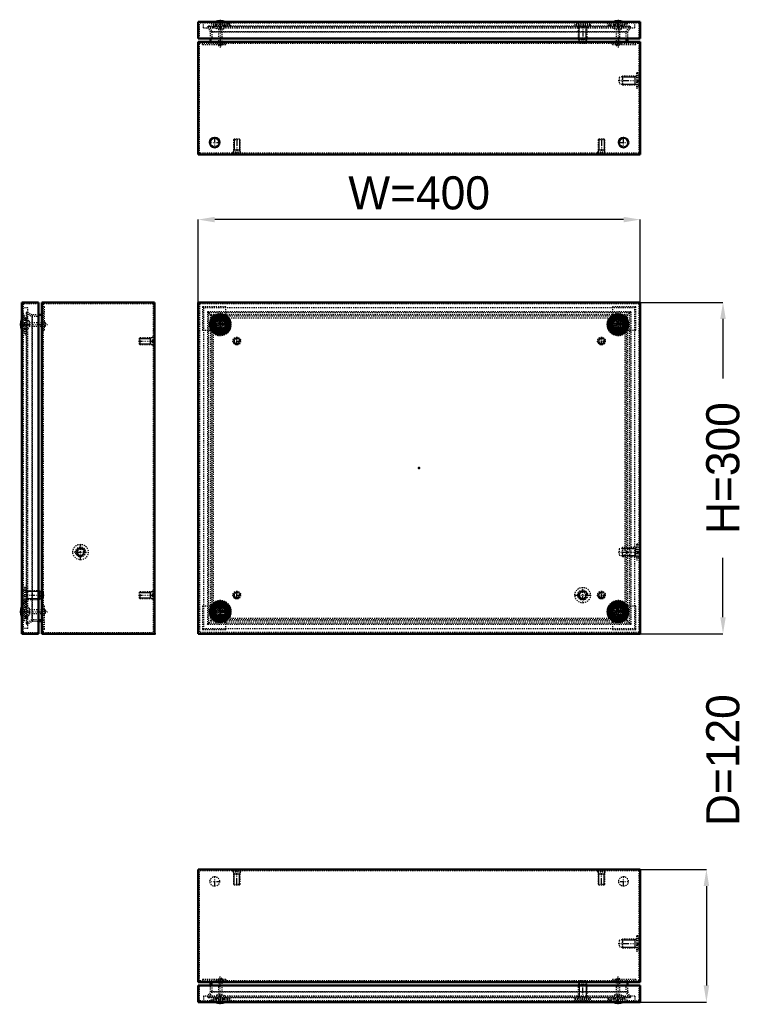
# Model space of a CAD drawing. Header units: millimetres. Extents: x -1 to 1231, y -1 to 890.
# Tile 1 of 2: x -1 to 655, y -1 to 890. Entities that reach past the tile are written whole.
import ezdxf

# ---------------------------------------------------------------- set-up
doc = ezdxf.new("R2010")
doc.units = ezdxf.units.MM
doc.linetypes.add('Center', pattern=[1.5, 0.45, -0.5, 0.05, -0.5])
doc.linetypes.add('Dashed', pattern=[2, 1, -1])
for name, color, linetype, lineweight in [('2d ConnectionPoints', 7, 'Continuous', 50), ('AM_0', 7, 'Continuous', 50), ('AM_5', 3, 'Continuous', 25), ('AM_7', 7, 'Center', 25), ('AM_9', 6, 'Dashed', 25)]:
    doc.layers.add(name, color=color, linetype=linetype, lineweight=lineweight)
doc.dimstyles.new('ISO-25', dxfattribs={"dimtxt": 2.5, "dimasz": 2.5, "dimexe": 1.25, "dimexo": 0.625, "dimtad": 1, "dimtxsty": 'Standard', "dimcen": 2.5, "dimadec": 0, "dimazin": 0, "dimtfac": 1, "dimtmove": 0, "dimatfit": 3, "dimfxl": 1, "dimarcsym": 0})

# ---------------------------------------------------------------- blocks, each defined once
blk = doc.blocks.new('1_STBXXXXXX_0__03_1_0_in_STB304012_0__1300')
at = {"layer": 'AM_7'}
blk.add_line((180.35, -1.15), (180.35, 24.06), dxfattribs=at)
blk = doc.blocks.new('2_STBXXXXXX_0__03_2_0_in_STB304012_0__1300')
at = {"layer": 'AM_7'}
blk.add_line((540.35, -1.15), (540.35, 24.06), dxfattribs=at)
blk = doc.blocks.new('3_STBXXXXXX_0__03_3_0_in_STB304012_0__1300')
at = {"layer": 'AM_0'}
blk.add_arc((180.35, 11.91), 11.91, 247.58686, 292.41314, dxfattribs=at)
at = {"layer": 'AM_9'}
for p, q in [((180.35, 22.91), (178.6, 21.9)), ((178.6, 21.9), (178.6, 18.61)), ((178.6, 21.9), (182.1, 21.9)), ((178.6, 18.61), (182.1, 18.61)), ((178.75, 18.61), (178.75, 7.4)), ((182.1, 21.9), (180.35, 22.91)), ((181.95, 7.4), (181.95, 18.61)), ((182.1, 18.61), (182.1, 21.9)), ((173.7, 2.9), (172.95, 0.9)), ((174.35, 1.4), (174.16, 0.9)), ((174.35, 1.4), (186.35, 1.4)), ((175.35, 1.4), (175.35, 1.1)), ((175.35, 1.1), (185.35, 1.1)), ((177.31, 7.4), (175.64, 4.4)), ((175.64, 4.4), (185.06, 4.4)), ((176.6, 4.4), (176.6, 2.9)), ((177.31, 7.4), (183.39, 7.4)), ((185.06, 4.4), (183.39, 7.4)), ((184.1, 2.9), (184.1, 4.4)), ((185.35, 1.1), (185.35, 1.4)), ((186.54, 0.9), (186.35, 1.4)), ((187.75, 0.9), (187, 2.9))]:
    blk.add_line(p, q, dxfattribs=at)
for start, end in [(245.18597, 247.58686), (292.41314, 294.81403)]:
    blk.add_arc((180.35, 11.91), 11.91, start, end, dxfattribs=at)
blk = doc.blocks.new('4_STBXXXXXX_0__03_4_0_in_STB304012_0__1300')
at = {"layer": 'AM_0'}
blk.add_arc((540.35, 11.91), 11.91, 247.58686, 292.41314, dxfattribs=at)
at = {"layer": 'AM_9'}
for p, q in [((540.35, 22.91), (538.6, 21.9)), ((538.6, 21.9), (538.6, 18.61)), ((538.6, 21.9), (542.1, 21.9)), ((538.6, 18.61), (542.1, 18.61)), ((538.75, 18.61), (538.75, 7.4)), ((542.1, 21.9), (540.35, 22.91)), ((541.95, 7.4), (541.95, 18.61)), ((542.1, 18.61), (542.1, 21.9)), ((533.7, 2.9), (532.95, 0.9)), ((534.35, 1.4), (534.16, 0.9)), ((534.35, 1.4), (546.35, 1.4)), ((535.35, 1.4), (535.35, 1.1)), ((535.35, 1.1), (545.35, 1.1)), ((537.31, 7.4), (535.64, 4.4)), ((535.64, 4.4), (545.06, 4.4)), ((536.6, 4.4), (536.6, 2.9)), ((537.31, 7.4), (543.39, 7.4)), ((545.06, 4.4), (543.39, 7.4)), ((544.1, 2.9), (544.1, 4.4)), ((545.35, 1.1), (545.35, 1.4)), ((546.54, 0.9), (546.35, 1.4)), ((547.75, 0.9), (547, 2.9))]:
    blk.add_line(p, q, dxfattribs=at)
for start, end in [(245.18597, 247.58686), (292.41314, 294.81403)]:
    blk.add_arc((540.35, 11.91), 11.91, start, end, dxfattribs=at)
blk = doc.blocks.new('5_STB3040XX_0__02_0_in_STB304012_0__1300')
at = {"layer": 'AM_0'}
for p, q in [((160.35, 15.9), (160.35, 0.9)), ((560.35, 15.9), (160.35, 15.9)), ((560.35, 0.9), (560.35, 15.9)), ((160.35, 0.9), (560.35, 0.9))]:
    blk.add_line(p, q, dxfattribs=at)
at = {"layer": 'AM_5'}
for p, q in [((505.12, 17.2), (505.12, 5.37)), ((511.58, 17.2), (511.58, 5.37)), ((512.35, 5.37), (504.35, 5.37)), ((504.35, 4.2), (504.68, 4.7)), ((504.68, 4.7), (505.12, 5.37)), ((512.02, 4.7), (511.58, 5.37)), ((512.35, 4.2), (512.02, 4.7))]:
    blk.add_line(p, q, dxfattribs=at)
at = {"layer": 'AM_7'}
blk.add_line((508.35, 1.21), (508.35, 20.9), dxfattribs=at)
at = {"layer": 'AM_9'}
for p, q in [((505.6, 20), (504.85, 17.2)), ((505.6, 20), (511.1, 20)), ((511.85, 17.2), (511.1, 20)), ((161.55, 2.1), (161.55, 15.9)), ((504.85, 17.2), (504.35, 16.7)), ((504.35, 16.7), (504.35, 4.2)), ((504.35, 16.7), (512.35, 16.7)), ((504.85, 17.2), (511.85, 17.2)), ((512.35, 16.7), (511.85, 17.2)), ((512.35, 4.2), (512.35, 16.7)), ((559.15, 15.9), (559.15, 2.1)), ((559.15, 2.1), (161.55, 2.1)), ((165.15, 6.1), (165.15, 2.1)), ((555.55, 6.1), (165.15, 6.1)), ((172.15, 2.9), (171.05, 0.9)), ((172.15, 2.9), (188.55, 2.9)), ((174.15, 2.1), (174.15, 6.1)), ((174.15, 4.1), (189.26, 4.1)), ((176.1, 4.1), (176.1, 2.9)), ((184.6, 2.9), (184.6, 4.1)), ((186.75, 4.1), (188.21, 2.1)), ((189.65, 0.9), (188.55, 2.9)), ((190.36, 2.1), (189.26, 4.1)), ((501.35, 4.2), (515.35, 4.2)), ((501.35, 4.2), (501.35, 3)), ((501.35, 3), (515.35, 3)), ((503.85, 3), (504.27, 2.1)), ((512.43, 2.1), (512.85, 3)), ((515.35, 3), (515.35, 4.2)), ((531.44, 4.1), (530.34, 2.1)), ((532.15, 2.9), (531.05, 0.9)), ((531.44, 4.1), (546.55, 4.1)), ((532.15, 2.9), (548.55, 2.9)), ((532.49, 2.1), (533.95, 4.1)), ((536.1, 4.1), (536.1, 2.9)), ((544.6, 2.9), (544.6, 4.1)), ((546.55, 6.1), (546.55, 2.1)), ((549.65, 0.9), (548.55, 2.9)), ((555.55, 6.1), (555.55, 2.1))]:
    blk.add_line(p, q, dxfattribs=at)
blk = doc.blocks.new('6_STB304012_0__01_0_in_STB304012_0__1300')
at = {"layer": 'AM_0'}
for p, q in [((160.35, 120.9), (160.35, 18.9)), ((560.35, 120.9), (160.35, 120.9)), ((560.35, 18.9), (560.35, 120.9)), ((160.35, 18.9), (560.35, 18.9)), ((171.65, 15.9), (171.65, 18.9)), ((549.05, 18.9), (549.05, 15.9))]:
    blk.add_line(p, q, dxfattribs=at)
at = {"layer": 'AM_5'}
for p, q in [((192.35, 118.05), (192.96, 116.8)), ((198.35, 116.8), (192.35, 116.8)), ((192.96, 107.05), (192.96, 116.8)), ((198.35, 118.05), (197.74, 116.8)), ((197.74, 107.05), (197.74, 116.8)), ((522.35, 118.05), (522.96, 116.8)), ((528.35, 116.8), (522.35, 116.8)), ((522.96, 107.05), (522.96, 116.8)), ((528.35, 118.05), (527.74, 116.8)), ((527.74, 107.05), (527.74, 116.8)), ((544.05, 57.13), (555.88, 57.13)), ((555.88, 49.9), (555.88, 57.9)), ((557.05, 57.9), (555.88, 57.13)), ((544.05, 50.67), (555.88, 50.67)), ((557.05, 49.9), (555.88, 50.67))]:
    blk.add_line(p, q, dxfattribs=at)
at = {"layer": 'AM_7'}
for p, q in [((180.35, 120.96), (180.35, 119.64)), ((195.35, 106.4), (195.35, 120.7)), ((525.35, 106.4), (525.35, 120.7)), ((540.35, 120.96), (540.35, 119.64)), ((170.78, 110.1), (179.92, 110.1)), ((175.35, 105.53), (175.35, 114.67)), ((540.78, 110.1), (549.92, 110.1)), ((545.35, 105.53), (545.35, 114.67)), ((540.36, 53.9), (560.05, 53.9))]:
    blk.add_line(p, q, dxfattribs=at)
at = {"layer": 'AM_9'}
for p, q in [((559.15, 119.7), (161.55, 119.7)), ((161.55, 20.1), (161.55, 119.7)), ((176, 120.9), (176, 119.7)), ((184.7, 119.7), (184.7, 120.9)), ((192.29, 119.7), (191.85, 119.65)), ((191.85, 119.65), (191.85, 118.85)), ((191.85, 119.65), (198.85, 119.65)), ((191.85, 118.85), (198.85, 118.85)), ((192.35, 118.85), (192.35, 107.66)), ((198.35, 107.66), (198.35, 118.85)), ((198.85, 119.65), (198.41, 119.7)), ((198.85, 118.85), (198.85, 119.65)), ((522.29, 119.7), (521.85, 119.65)), ((521.85, 119.65), (521.85, 118.85)), ((521.85, 119.65), (528.85, 119.65)), ((521.85, 118.85), (528.85, 118.85)), ((522.35, 118.85), (522.35, 107.66)), ((528.35, 107.66), (528.35, 118.85)), ((528.85, 119.65), (528.41, 119.7)), ((528.85, 118.85), (528.85, 119.65)), ((536, 120.9), (536, 119.7)), ((544.7, 119.7), (544.7, 120.9)), ((559.15, 119.7), (559.15, 20.1)), ((192.35, 107.66), (192.96, 107.05)), ((192.35, 107.66), (198.35, 107.66)), ((192.96, 107.05), (197.74, 107.05)), ((197.74, 107.05), (198.35, 107.66)), ((522.35, 107.66), (528.35, 107.66)), ((522.35, 107.66), (522.96, 107.05)), ((522.96, 107.05), (527.74, 107.05)), ((527.74, 107.05), (528.35, 107.66)), ((544.05, 57.4), (541.25, 56.65)), ((541.25, 56.65), (541.25, 51.15)), ((544.55, 57.9), (544.05, 57.4)), ((544.05, 57.4), (544.05, 50.4)), ((557.05, 57.9), (544.55, 57.9)), ((544.55, 57.9), (544.55, 49.9)), ((557.05, 60.9), (557.05, 46.9)), ((558.25, 60.9), (557.05, 60.9)), ((558.25, 60.9), (558.25, 46.9)), ((559.15, 57.98), (558.25, 58.4)), ((541.25, 51.15), (544.05, 50.4)), ((544.05, 50.4), (544.55, 49.9)), ((544.55, 49.9), (557.05, 49.9)), ((557.05, 46.9), (558.25, 46.9)), ((558.25, 49.4), (559.15, 49.82)), ((559.15, 20.1), (161.55, 20.1)), ((185.35, 21.3), (164.35, 21.3)), ((164.35, 21.3), (164.35, 20.1)), ((172.85, 20.1), (172.85, 9.88)), ((177.51, 21.3), (177.51, 20.1)), ((179.05, 21.3), (179.05, 20.1)), ((179.44, 21.3), (179.44, 20.1)), ((179.95, 21.3), (179.95, 20.1)), ((180.75, 21.3), (180.75, 20.1)), ((181.26, 21.3), (181.26, 20.1)), ((181.65, 21.3), (181.65, 20.1)), ((183.19, 20.1), (183.19, 21.3)), ((185.35, 21.3), (185.35, 20.1)), ((535.35, 21.3), (535.35, 20.1)), ((556.35, 21.3), (535.35, 21.3)), ((537.51, 21.3), (537.51, 20.1)), ((539.05, 21.3), (539.05, 20.1)), ((539.44, 21.3), (539.44, 20.1)), ((539.95, 21.3), (539.95, 20.1)), ((540.75, 21.3), (540.75, 20.1)), ((541.26, 21.3), (541.26, 20.1)), ((541.65, 21.3), (541.65, 20.1)), ((543.19, 20.1), (543.19, 21.3)), ((547.85, 9.88), (547.85, 20.1)), ((556.35, 21.3), (556.35, 20.1)), ((168.82, 5.3), (171.65, 10.2)), ((172.85, 9.88), (169.86, 4.7)), ((171.65, 10.2), (171.65, 15.9)), ((549.05, 10.2), (171.65, 10.2)), ((547.85, 9.88), (172.85, 9.88)), ((550.84, 4.7), (547.85, 9.88)), ((549.05, 15.9), (549.05, 10.2)), ((549.05, 10.2), (551.88, 5.3)), ((169.86, 4.7), (168.82, 5.3)), ((551.88, 5.3), (168.82, 5.3)), ((550.84, 4.7), (169.86, 4.7)), ((551.88, 5.3), (550.84, 4.7))]:
    blk.add_line(p, q, dxfattribs=at)
for centre in [(175.35, 110.1), (545.35, 110.1)]:
    blk.add_circle(centre, 4.35, dxfattribs=at)
blk = doc.blocks.new('7_STBXXXXXX_0__03_1_0_in_STB304012_0__1300')
at = {"layer": 'AM_7'}
blk.add_line((-1.15, 354.35), (24.06, 354.35), dxfattribs=at)
blk = doc.blocks.new('8_STBXXXXXX_0__03_2_0_in_STB304012_0__1300')
at = {"layer": 'AM_0'}
blk.add_arc((11.91, 354.35), 11.91, 157.58686, 202.41314, dxfattribs=at)
at = {"layer": 'AM_9'}
for p, q in [((2.9, 361), (0.9, 361.75)), ((1.4, 360.35), (0.9, 360.54)), ((1.4, 359.35), (1.1, 359.35)), ((1.1, 359.35), (1.1, 349.35)), ((1.4, 360.35), (1.4, 348.35)), ((4.4, 358.1), (2.9, 358.1)), ((4.4, 359.06), (4.4, 349.64)), ((7.4, 357.39), (4.4, 359.06)), ((7.4, 357.39), (7.4, 351.31)), ((0.9, 348.16), (1.4, 348.35)), ((0.9, 346.95), (2.9, 347.7)), ((1.1, 349.35), (1.4, 349.35)), ((2.9, 350.6), (4.4, 350.6)), ((4.4, 349.64), (7.4, 351.31)), ((18.61, 355.95), (7.4, 355.95)), ((7.4, 352.75), (18.61, 352.75)), ((18.61, 356.1), (18.61, 352.6)), ((21.9, 356.1), (18.61, 356.1)), ((18.61, 352.6), (21.9, 352.6)), ((21.9, 356.1), (21.9, 352.6)), ((22.91, 354.35), (21.9, 356.1)), ((21.9, 352.6), (22.91, 354.35))]:
    blk.add_line(p, q, dxfattribs=at)
for start, end in [(155.18597, 157.58686), (202.41314, 204.81403)]:
    blk.add_arc((11.91, 354.35), 11.91, start, end, dxfattribs=at)
blk = doc.blocks.new('9_STBXXXXXX_0__03_3_0_in_STB304012_0__1300')
at = {"layer": 'AM_7'}
blk.add_line((-1.15, 614.35), (24.06, 614.35), dxfattribs=at)
blk = doc.blocks.new('10_STBXXXXXX_0__03_4_0_in_STB304012_0__1300')
at = {"layer": 'AM_0'}
blk.add_arc((11.91, 614.35), 11.91, 157.58686, 202.41314, dxfattribs=at)
at = {"layer": 'AM_9'}
for p, q in [((2.9, 621), (0.9, 621.75)), ((1.4, 620.35), (0.9, 620.54)), ((1.4, 619.35), (1.1, 619.35)), ((1.1, 619.35), (1.1, 609.35)), ((1.4, 620.35), (1.4, 608.35)), ((4.4, 618.1), (2.9, 618.1)), ((4.4, 619.06), (4.4, 609.64)), ((7.4, 617.39), (4.4, 619.06)), ((7.4, 617.39), (7.4, 611.31)), ((18.61, 615.95), (7.4, 615.95)), ((18.61, 616.1), (18.61, 612.6)), ((21.9, 616.1), (18.61, 616.1)), ((22.91, 614.35), (21.9, 616.1)), ((21.9, 616.1), (21.9, 612.6)), ((0.9, 608.16), (1.4, 608.35)), ((0.9, 606.95), (2.9, 607.7)), ((1.1, 609.35), (1.4, 609.35)), ((2.9, 610.6), (4.4, 610.6)), ((4.4, 609.64), (7.4, 611.31)), ((7.4, 612.75), (18.61, 612.75)), ((18.61, 612.6), (21.9, 612.6)), ((21.9, 612.6), (22.91, 614.35))]:
    blk.add_line(p, q, dxfattribs=at)
for start, end in [(155.18597, 157.58686), (202.41314, 204.81403)]:
    blk.add_arc((11.91, 614.35), 11.91, start, end, dxfattribs=at)
blk = doc.blocks.new('11_STB3040XX_0__02_0_in_STB304012_0__1300')
at = {"layer": 'AM_0'}
for p, q in [((0.9, 634.35), (0.9, 334.35)), ((0.9, 634.35), (15.9, 634.35)), ((15.9, 634.35), (15.9, 334.35)), ((0.9, 334.35), (15.9, 334.35))]:
    blk.add_line(p, q, dxfattribs=at)
at = {"layer": 'AM_5'}
for p, q in [((4.2, 373.35), (4.7, 373.02)), ((4.2, 365.35), (4.7, 365.68)), ((4.7, 373.02), (5.37, 372.58)), ((4.7, 365.68), (5.37, 366.12)), ((5.37, 373.35), (5.37, 365.35)), ((17.2, 372.58), (5.37, 372.58)), ((17.2, 366.12), (5.37, 366.12))]:
    blk.add_line(p, q, dxfattribs=at)
at = {"layer": 'AM_7'}
blk.add_line((1.21, 369.35), (20.9, 369.35), dxfattribs=at)
at = {"layer": 'AM_9'}
for p, q in [((15.9, 633.15), (2.1, 633.15)), ((2.1, 633.15), (2.1, 335.55)), ((6.1, 629.55), (2.1, 629.55)), ((6.1, 339.15), (6.1, 629.55)), ((2.9, 622.55), (0.9, 623.65)), ((6.1, 620.55), (2.1, 620.55)), ((2.9, 622.55), (2.9, 606.15)), ((4.1, 618.6), (2.9, 618.6)), ((4.1, 620.55), (4.1, 605.44)), ((4.1, 607.95), (2.1, 606.49)), ((2.9, 610.1), (4.1, 610.1)), ((0.9, 605.05), (2.9, 606.15)), ((2.1, 604.34), (4.1, 605.44)), ((4.2, 376.35), (3, 376.35)), ((3, 376.35), (3, 362.35)), ((4.2, 376.35), (4.2, 362.35)), ((3, 373.85), (2.1, 373.43)), ((16.7, 373.35), (4.2, 373.35)), ((17.2, 372.85), (16.7, 373.35)), ((16.7, 373.35), (16.7, 365.35)), ((16.7, 365.35), (17.2, 365.85)), ((20, 372.1), (17.2, 372.85)), ((17.2, 372.85), (17.2, 365.85)), ((17.2, 365.85), (20, 366.6)), ((20, 372.1), (20, 366.6)), ((2.9, 362.55), (0.9, 363.65)), ((2.1, 365.27), (3, 364.85)), ((4.1, 363.26), (2.1, 364.36)), ((2.1, 362.21), (4.1, 360.75)), ((2.9, 362.55), (2.9, 346.15)), ((4.1, 358.6), (2.9, 358.6)), ((3, 362.35), (4.2, 362.35)), ((4.1, 363.26), (4.1, 348.15)), ((4.2, 365.35), (16.7, 365.35)), ((6.1, 348.15), (2.1, 348.15)), ((2.9, 350.1), (4.1, 350.1)), ((0.9, 345.05), (2.9, 346.15)), ((6.1, 339.15), (2.1, 339.15)), ((2.1, 335.55), (15.9, 335.55))]:
    blk.add_line(p, q, dxfattribs=at)
blk = doc.blocks.new('12_STB304012_0__01_0_in_STB304012_0__1300')
at = {"layer": 'AM_0'}
for p, q in [((18.9, 634.35), (120.9, 634.35)), ((18.9, 634.35), (18.9, 334.35)), ((120.9, 634.35), (120.9, 334.35)), ((18.9, 623.05), (15.9, 623.05)), ((15.9, 345.65), (18.9, 345.65)), ((18.9, 334.35), (120.9, 334.35))]:
    blk.add_line(p, q, dxfattribs=at)
at = {"layer": 'AM_5'}
for p, q in [((107.05, 601.74), (116.8, 601.74)), ((118.05, 602.35), (116.8, 601.74)), ((116.8, 602.35), (116.8, 596.35)), ((107.05, 596.96), (116.8, 596.96)), ((118.05, 596.35), (116.8, 596.96)), ((107.05, 371.74), (116.8, 371.74)), ((107.05, 366.96), (116.8, 366.96)), ((118.05, 372.35), (116.8, 371.74)), ((116.8, 372.35), (116.8, 366.35)), ((118.05, 366.35), (116.8, 366.96))]:
    blk.add_line(p, q, dxfattribs=at)
blk.add_arc((53.9, 408.35), 3.23, 75, 15, dxfattribs=at)
at = {"layer": 'AM_7'}
for p, q in [((120.96, 614.35), (119.64, 614.35)), ((106.4, 599.35), (120.7, 599.35)), ((53.9, 401), (53.9, 415.7)), ((46.55, 408.35), (61.25, 408.35)), ((106.4, 369.35), (120.7, 369.35)), ((120.96, 354.35), (119.64, 354.35)), ((110.1, 334.29), (110.1, 335.61))]:
    blk.add_line(p, q, dxfattribs=at)
at = {"layer": 'AM_9'}
for p, q in [((119.7, 633.15), (20.1, 633.15)), ((20.1, 633.15), (20.1, 335.55)), ((119.7, 633.15), (119.7, 335.55)), ((5.3, 625.88), (4.7, 624.84)), ((4.7, 624.84), (9.88, 621.85)), ((4.7, 624.84), (4.7, 343.86)), ((10.2, 623.05), (5.3, 625.88)), ((5.3, 625.88), (5.3, 342.82)), ((21.3, 630.35), (20.1, 630.35)), ((21.3, 609.35), (21.3, 630.35)), ((9.88, 621.85), (9.88, 346.85)), ((9.88, 621.85), (20.1, 621.85)), ((15.9, 623.05), (10.2, 623.05)), ((10.2, 623.05), (10.2, 345.65)), ((21.3, 616.95), (20.1, 616.95)), ((21.3, 616.95), (20.1, 616.95)), ((21.3, 616.85), (20.1, 616.85)), ((21.3, 615.95), (20.1, 615.95)), ((120.9, 618.7), (119.7, 618.7)), ((21.3, 612.75), (20.1, 612.75)), ((21.3, 611.85), (20.1, 611.85)), ((21.3, 611.75), (20.1, 611.75)), ((21.3, 611.75), (20.1, 611.75)), ((21.3, 609.35), (20.1, 609.35)), ((119.7, 610), (120.9, 610)), ((107.66, 602.35), (107.05, 601.74)), ((107.05, 601.74), (107.05, 596.96)), ((118.85, 602.35), (107.66, 602.35)), ((107.66, 602.35), (107.66, 596.35)), ((119.65, 602.85), (118.85, 602.85)), ((118.85, 602.85), (118.85, 595.85)), ((119.7, 602.41), (119.65, 602.85)), ((119.65, 602.85), (119.65, 595.85)), ((107.05, 596.96), (107.66, 596.35)), ((107.66, 596.35), (118.85, 596.35)), ((118.85, 595.85), (119.65, 595.85)), ((119.65, 595.85), (119.7, 596.29)), ((107.66, 372.35), (107.05, 371.74)), ((107.05, 371.74), (107.05, 366.96)), ((107.05, 366.96), (107.66, 366.35)), ((118.85, 372.35), (107.66, 372.35)), ((107.66, 372.35), (107.66, 366.35)), ((107.66, 366.35), (118.85, 366.35)), ((119.65, 372.85), (118.85, 372.85)), ((118.85, 372.85), (118.85, 365.85)), ((118.85, 365.85), (119.65, 365.85)), ((119.7, 372.41), (119.65, 372.85)), ((119.65, 372.85), (119.65, 365.85)), ((119.65, 365.85), (119.7, 366.29)), ((21.3, 359.35), (20.1, 359.35)), ((21.3, 356.95), (20.1, 356.95)), ((21.3, 356.95), (20.1, 356.95)), ((21.3, 356.85), (20.1, 356.85)), ((21.3, 338.35), (21.3, 359.35)), ((120.9, 358.7), (119.7, 358.7)), ((21.3, 355.95), (20.1, 355.95)), ((21.3, 352.75), (20.1, 352.75)), ((21.3, 351.85), (20.1, 351.85)), ((21.3, 351.75), (20.1, 351.75)), ((21.3, 351.75), (20.1, 351.75)), ((119.7, 350), (120.9, 350)), ((9.88, 346.85), (4.7, 343.86)), ((4.7, 343.86), (5.3, 342.82)), ((5.3, 342.82), (10.2, 345.65)), ((20.1, 346.85), (9.88, 346.85)), ((10.2, 345.65), (15.9, 345.65)), ((21.3, 338.35), (20.1, 338.35)), ((20.1, 335.55), (119.7, 335.55)), ((105.75, 335.55), (105.75, 334.35)), ((114.45, 334.35), (114.45, 335.55))]:
    blk.add_line(p, q, dxfattribs=at)
for radius in [7, 4.5, 4.08, 4, 3.5, 2.75]:
    blk.add_circle((53.9, 408.35), radius, dxfattribs=at)
blk = doc.blocks.new('13_STBXXXXXX_0__03_1_0_in_STB304012_0__1300')
at = {"layer": 'AM_0'}
for radius in [7.4, 6.19, 6, 5]:
    blk.add_circle((180.35, 354.35), radius, dxfattribs=at)
at = {"layer": 'AM_9'}
for radius in [6.65, 4.71, 3.75, 3.04, 1.75, 1.6]:
    blk.add_circle((180.35, 354.35), radius, dxfattribs=at)
blk = doc.blocks.new('14_STBXXXXXX_0__03_2_0_in_STB304012_0__1300')
at = {"layer": 'AM_0'}
for radius in [7.4, 6.19, 6, 5]:
    blk.add_circle((540.35, 354.35), radius, dxfattribs=at)
at = {"layer": 'AM_9'}
for radius in [6.65, 4.71, 3.75, 3.04, 1.75, 1.6]:
    blk.add_circle((540.35, 354.35), radius, dxfattribs=at)
blk = doc.blocks.new('15_STBXXXXXX_0__03_3_0_in_STB304012_0__1300')
at = {"layer": 'AM_0'}
for radius in [7.4, 6.19, 6, 5]:
    blk.add_circle((180.35, 614.35), radius, dxfattribs=at)
at = {"layer": 'AM_9'}
for radius in [6.65, 4.71, 3.75, 3.04, 1.75, 1.6]:
    blk.add_circle((180.35, 614.35), radius, dxfattribs=at)
blk = doc.blocks.new('16_STBXXXXXX_0__03_4_0_in_STB304012_0__1300')
at = {"layer": 'AM_0'}
for radius in [7.4, 6.19, 6, 5]:
    blk.add_circle((540.35, 614.35), radius, dxfattribs=at)
at = {"layer": 'AM_9'}
for radius in [6.65, 4.71, 3.75, 3.04, 1.75, 1.6]:
    blk.add_circle((540.35, 614.35), radius, dxfattribs=at)
blk = doc.blocks.new('17_STB3040XX_0__02_0_in_STB304012_0__1300')
at = {"layer": 'AM_0'}
for p, q in [((160.35, 634.35), (560.35, 634.35)), ((160.35, 634.35), (160.35, 334.35)), ((560.35, 634.35), (560.35, 334.35)), ((160.35, 334.35), (560.35, 334.35))]:
    blk.add_line(p, q, dxfattribs=at)
for centre, radius in [((180.35, 614.35), 9.3), ((180.35, 614.35), 8.2), ((540.35, 614.35), 9.3), ((540.35, 614.35), 8.2), ((180.35, 354.35), 9.3), ((180.35, 354.35), 8.2), ((540.35, 354.35), 9.3), ((540.35, 354.35), 8.2)]:
    blk.add_circle(centre, radius, dxfattribs=at)
at = {"layer": 'AM_5'}
blk.add_arc((508.35, 369.35), 3.23, 75, 15, dxfattribs=at)
at = {"layer": 'AM_7'}
for p, q in [((180.35, 604.59), (180.35, 624.11)), ((540.35, 604.59), (540.35, 624.11)), ((170.59, 614.35), (190.11, 614.35)), ((530.59, 614.35), (550.11, 614.35)), ((508.35, 362), (508.35, 376.7)), ((501, 369.35), (515.7, 369.35)), ((180.35, 344.59), (180.35, 364.11)), ((540.35, 344.59), (540.35, 364.11)), ((170.59, 354.35), (190.11, 354.35)), ((530.59, 354.35), (550.11, 354.35))]:
    blk.add_line(p, q, dxfattribs=at)
at = {"layer": 'AM_9'}
for p, q in [((559.15, 633.15), (161.55, 633.15)), ((161.55, 633.15), (161.55, 335.55)), ((559.15, 633.15), (559.15, 335.55)), ((165.15, 629.55), (165.15, 339.15)), ((555.55, 629.55), (165.15, 629.55)), ((555.55, 339.15), (555.55, 629.55)), ((174.15, 620.55), (546.55, 620.55)), ((174.15, 348.15), (174.15, 620.55)), ((546.55, 620.55), (546.55, 348.15)), ((546.55, 348.15), (174.15, 348.15)), ((165.15, 339.15), (555.55, 339.15)), ((559.15, 335.55), (161.55, 335.55))]:
    blk.add_line(p, q, dxfattribs=at)
for centre, radius in [((180.35, 614.35), 4.25), ((540.35, 614.35), 4.25), ((508.35, 369.35), 7), ((508.35, 369.35), 4.5), ((508.35, 369.35), 4.08), ((508.35, 369.35), 4), ((508.35, 369.35), 3.5), ((508.35, 369.35), 2.75), ((180.35, 354.35), 4.25), ((540.35, 354.35), 4.25)]:
    blk.add_circle(centre, radius, dxfattribs=at)
for centre, radius, start, end in [((180.35, 614.35), 8.91, 225.90201, 44.09799), ((180.35, 614.35), 10.01, 231.7268, 38.2732), ((540.35, 614.35), 10.01, 141.7268, 308.2732), ((540.35, 614.35), 8.91, 135.90201, 314.09799), ((180.35, 354.35), 10.01, 321.7268, 128.2732), ((180.35, 354.35), 8.91, 315.90201, 134.09799), ((540.35, 354.35), 10.01, 51.7268, 218.2732), ((540.35, 354.35), 8.91, 45.90201, 224.09799)]:
    blk.add_arc(centre, radius, start, end, dxfattribs=at)
blk = doc.blocks.new('18_STB304012_0__01_0_in_STB304012_0__1300')
at = {"layer": 'AM_5'}
for p, q in [((544.05, 411.58), (555.88, 411.58)), ((557.05, 412.35), (555.88, 411.58)), ((555.88, 412.35), (555.88, 404.35)), ((544.05, 405.12), (555.88, 405.12)), ((557.05, 404.35), (555.88, 405.12))]:
    blk.add_line(p, q, dxfattribs=at)
for centre in [(195.35, 599.35), (525.35, 599.35), (195.35, 369.35), (525.35, 369.35)]:
    blk.add_arc(centre, 2.39, 75, 15, dxfattribs=at)
at = {"layer": 'AM_7'}
for p, q in [((191.68, 599.35), (199.03, 599.35)), ((195.35, 595.68), (195.35, 603.03)), ((521.68, 599.35), (529.03, 599.35)), ((525.35, 595.68), (525.35, 603.03)), ((540.36, 408.35), (560.05, 408.35)), ((191.68, 369.35), (199.03, 369.35)), ((195.35, 365.68), (195.35, 373.03)), ((521.68, 369.35), (529.03, 369.35)), ((525.35, 365.68), (525.35, 373.03)), ((175.35, 334.29), (175.35, 335.61)), ((545.35, 334.29), (545.35, 335.61))]:
    blk.add_line(p, q, dxfattribs=at)
at = {"layer": 'AM_9'}
for p, q in [((185.35, 630.35), (164.35, 630.35)), ((164.35, 630.35), (164.35, 609.35)), ((551.88, 625.88), (168.82, 625.88)), ((172.85, 621.85), (168.82, 625.88)), ((168.82, 625.88), (168.82, 342.82)), ((550.84, 624.84), (169.86, 624.84)), ((169.86, 624.84), (169.86, 343.86)), ((185.35, 609.35), (185.35, 630.35)), ((535.35, 630.35), (535.35, 609.35)), ((556.35, 630.35), (535.35, 630.35)), ((551.88, 625.88), (547.85, 621.85)), ((550.84, 624.84), (550.84, 343.86)), ((551.88, 625.88), (551.88, 342.82)), ((556.35, 609.35), (556.35, 630.35)), ((171.65, 623.05), (171.65, 345.65)), ((549.05, 623.05), (171.65, 623.05)), ((547.85, 621.85), (172.85, 621.85)), ((172.85, 621.85), (172.85, 346.85)), ((179.44, 616.95), (179.05, 616.85)), ((180.75, 615.95), (179.95, 615.95)), ((181.65, 616.85), (181.26, 616.95)), ((539.44, 616.95), (539.05, 616.85)), ((540.75, 615.95), (539.95, 615.95)), ((541.65, 616.85), (541.26, 616.95)), ((547.85, 621.85), (547.85, 346.85)), ((549.05, 623.05), (549.05, 345.65)), ((164.35, 609.35), (185.35, 609.35)), ((179.05, 611.85), (179.44, 611.75)), ((179.95, 612.75), (180.75, 612.75)), ((181.26, 611.75), (181.65, 611.85)), ((535.35, 609.35), (556.35, 609.35)), ((539.05, 611.85), (539.44, 611.75)), ((539.95, 612.75), (540.75, 612.75)), ((541.26, 611.75), (541.65, 611.85)), ((544.05, 411.85), (541.25, 411.1)), ((541.25, 411.1), (541.25, 405.6)), ((544.55, 412.35), (544.05, 411.85)), ((544.05, 411.85), (544.05, 404.85)), ((557.05, 412.35), (544.55, 412.35)), ((544.55, 412.35), (544.55, 404.35)), ((558.25, 415.35), (557.05, 415.35)), ((557.05, 415.35), (557.05, 401.35)), ((558.25, 415.35), (558.25, 401.35)), ((559.15, 412.43), (558.25, 412.85)), ((541.25, 405.6), (544.05, 404.85)), ((544.05, 404.85), (544.55, 404.35)), ((544.55, 404.35), (557.05, 404.35)), ((557.05, 401.35), (558.25, 401.35)), ((558.25, 403.85), (559.15, 404.27)), ((164.35, 359.35), (164.35, 338.35)), ((185.35, 359.35), (164.35, 359.35)), ((179.44, 356.95), (179.05, 356.85)), ((181.65, 356.85), (181.26, 356.95)), ((185.35, 338.35), (185.35, 359.35)), ((556.35, 359.35), (535.35, 359.35)), ((535.35, 359.35), (535.35, 338.35)), ((539.44, 356.95), (539.05, 356.85)), ((541.65, 356.85), (541.26, 356.95)), ((556.35, 338.35), (556.35, 359.35)), ((179.05, 351.85), (179.44, 351.75)), ((180.75, 355.95), (179.95, 355.95)), ((179.95, 352.75), (180.75, 352.75)), ((181.26, 351.75), (181.65, 351.85)), ((539.05, 351.85), (539.44, 351.75)), ((540.75, 355.95), (539.95, 355.95)), ((539.95, 352.75), (540.75, 352.75)), ((541.26, 351.75), (541.65, 351.85)), ((168.82, 342.82), (172.85, 346.85)), ((551.88, 342.82), (168.82, 342.82)), ((550.84, 343.86), (169.86, 343.86)), ((549.05, 345.65), (171.65, 345.65)), ((547.85, 346.85), (172.85, 346.85)), ((547.85, 346.85), (551.88, 342.82)), ((164.35, 338.35), (185.35, 338.35)), ((171, 335.55), (171, 334.35)), ((179.7, 334.35), (179.7, 335.55)), ((535.35, 338.35), (556.35, 338.35)), ((541, 335.55), (541, 334.35)), ((549.7, 334.35), (549.7, 335.55))]:
    blk.add_line(p, q, dxfattribs=at)
for centre, radius in [((180.35, 614.35), 4.35), ((540.35, 614.35), 4.35), ((195.35, 599.35), 3.5), ((195.35, 599.35), 3.06), ((195.35, 599.35), 3), ((195.35, 599.35), 2.39), ((525.35, 599.35), 3.5), ((525.35, 599.35), 3.06), ((525.35, 599.35), 3), ((525.35, 599.35), 2.39), ((195.35, 369.35), 3.5), ((195.35, 369.35), 3.06), ((195.35, 369.35), 3), ((195.35, 369.35), 2.39), ((525.35, 369.35), 3.5), ((525.35, 369.35), 3.06), ((525.35, 369.35), 3), ((525.35, 369.35), 2.39), ((180.35, 354.35), 4.35), ((540.35, 354.35), 4.35)]:
    blk.add_circle(centre, radius, dxfattribs=at)
for centre, radius, start, end in [((180.31, 614.35), 2.8, 116.76435, 243.2345), ((178.17, 615.67), 1.8, 8.92166, 45.29499), ((182.53, 615.67), 1.8, 134.64964, 171.02983), ((180.39, 614.35), 2.8, 296.76435, 63.2334), ((540.31, 614.35), 2.8, 116.7666, 243.23565), ((538.17, 615.67), 1.8, 8.97017, 45.35036), ((542.53, 615.67), 1.8, 134.70501, 171.07834), ((540.39, 614.35), 2.8, 296.7655, 63.23565), ((178.17, 613.03), 1.8, 314.70491, 351.07787), ((182.53, 613.03), 1.8, 188.96924, 225.35016), ((538.17, 613.03), 1.8, 314.64984, 351.03076), ((542.53, 613.03), 1.8, 188.92213, 225.29509), ((180.31, 354.35), 2.8, 116.7655, 243.23565), ((178.17, 355.67), 1.8, 8.92213, 45.29509), ((182.53, 355.67), 1.8, 134.64984, 171.03076), ((180.39, 354.35), 2.8, 296.7666, 63.23565), ((540.31, 354.35), 2.8, 116.76435, 243.2334), ((538.17, 355.67), 1.8, 8.96924, 45.35016), ((542.53, 355.67), 1.8, 134.70491, 171.07787), ((540.39, 354.35), 2.8, 296.76435, 63.2345), ((178.17, 353.03), 1.8, 314.70501, 351.07834), ((182.53, 353.03), 1.8, 188.97017, 225.35036), ((538.17, 353.03), 1.8, 314.64964, 351.02983), ((542.53, 353.03), 1.8, 188.92166, 225.29499)]:
    blk.add_arc(centre, radius, start, end, dxfattribs=at)
blk = doc.blocks.new('29_STBXXXXXX_0__03_1_0_in_STB304012_0__1300')
at = {"layer": 'AM_0'}
blk.add_arc((180.35, 877.29), 11.91, 67.58686, 112.41314, dxfattribs=at)
at = {"layer": 'AM_7'}
blk.add_line((180.35, 890.35), (180.35, 865.14), dxfattribs=at)
at = {"layer": 'AM_9'}
for p, q in [((172.95, 888.3), (173.7, 886.3)), ((174.16, 888.3), (174.35, 887.8)), ((186.35, 887.8), (174.35, 887.8)), ((185.35, 888.1), (175.35, 888.1)), ((175.35, 888.1), (175.35, 887.8)), ((185.06, 884.8), (175.64, 884.8)), ((175.64, 884.8), (177.31, 881.8)), ((176.6, 886.3), (176.6, 884.8)), ((183.39, 881.8), (185.06, 884.8)), ((184.1, 884.8), (184.1, 886.3)), ((185.35, 887.8), (185.35, 888.1)), ((186.35, 887.8), (186.54, 888.3)), ((187, 886.3), (187.75, 888.3)), ((183.39, 881.8), (177.31, 881.8)), ((178.75, 881.8), (178.75, 870.59)), ((181.95, 870.59), (181.95, 881.8)), ((182.1, 870.59), (178.6, 870.59)), ((178.6, 870.59), (178.6, 867.3)), ((182.1, 867.3), (178.6, 867.3)), ((178.6, 867.3), (180.35, 866.29)), ((180.35, 866.29), (182.1, 867.3)), ((182.1, 867.3), (182.1, 870.59))]:
    blk.add_line(p, q, dxfattribs=at)
for start, end in [(112.41314, 114.81403), (65.18597, 67.58686)]:
    blk.add_arc((180.35, 877.29), 11.91, start, end, dxfattribs=at)
blk = doc.blocks.new('30_STBXXXXXX_0__03_2_0_in_STB304012_0__1300')
at = {"layer": 'AM_0'}
blk.add_arc((540.35, 877.29), 11.91, 67.58686, 112.41314, dxfattribs=at)
at = {"layer": 'AM_7'}
blk.add_line((540.35, 890.35), (540.35, 865.14), dxfattribs=at)
at = {"layer": 'AM_9'}
for p, q in [((532.95, 888.3), (533.7, 886.3)), ((534.16, 888.3), (534.35, 887.8)), ((546.35, 887.8), (534.35, 887.8)), ((545.35, 888.1), (535.35, 888.1)), ((535.35, 888.1), (535.35, 887.8)), ((545.06, 884.8), (535.64, 884.8)), ((535.64, 884.8), (537.31, 881.8)), ((536.6, 886.3), (536.6, 884.8)), ((543.39, 881.8), (545.06, 884.8)), ((544.1, 884.8), (544.1, 886.3)), ((545.35, 887.8), (545.35, 888.1)), ((546.35, 887.8), (546.54, 888.3)), ((547, 886.3), (547.75, 888.3)), ((543.39, 881.8), (537.31, 881.8)), ((538.75, 881.8), (538.75, 870.59)), ((541.95, 870.59), (541.95, 881.8)), ((542.1, 870.59), (538.6, 870.59)), ((538.6, 870.59), (538.6, 867.3)), ((538.6, 867.3), (540.35, 866.29)), ((542.1, 867.3), (538.6, 867.3)), ((540.35, 866.29), (542.1, 867.3)), ((542.1, 867.3), (542.1, 870.59))]:
    blk.add_line(p, q, dxfattribs=at)
for start, end in [(112.41314, 114.81403), (65.18597, 67.58686)]:
    blk.add_arc((540.35, 877.29), 11.91, start, end, dxfattribs=at)
blk = doc.blocks.new('31_STB3040XX_0__02_0_in_STB304012_0__1300')
at = {"layer": 'AM_0'}
for p, q in [((160.35, 873.3), (160.35, 888.3)), ((160.35, 888.3), (560.35, 888.3)), ((560.35, 888.3), (560.35, 873.3)), ((560.35, 873.3), (160.35, 873.3))]:
    blk.add_line(p, q, dxfattribs=at)
at = {"layer": 'AM_5'}
for p, q in [((504.35, 885), (504.68, 884.5)), ((504.35, 883.83), (512.35, 883.83)), ((504.68, 884.5), (505.12, 883.83)), ((505.12, 872), (505.12, 883.83)), ((512.02, 884.5), (511.58, 883.83)), ((511.58, 872), (511.58, 883.83)), ((512.35, 885), (512.02, 884.5))]:
    blk.add_line(p, q, dxfattribs=at)
at = {"layer": 'AM_7'}
blk.add_line((508.35, 888), (508.35, 868.31), dxfattribs=at)
at = {"layer": 'AM_9'}
for p, q in [((559.15, 887.1), (161.55, 887.1)), ((161.55, 873.3), (161.55, 887.1)), ((165.15, 883.1), (165.15, 887.1)), ((165.15, 883.1), (555.55, 883.1)), ((171.05, 888.3), (172.15, 886.3)), ((188.55, 886.3), (172.15, 886.3)), ((174.15, 883.1), (174.15, 887.1)), ((189.26, 885.1), (174.15, 885.1)), ((176.1, 886.3), (176.1, 885.1)), ((184.6, 885.1), (184.6, 886.3)), ((188.21, 887.1), (186.75, 885.1)), ((188.55, 886.3), (189.65, 888.3)), ((189.26, 885.1), (190.36, 887.1)), ((501.35, 886.2), (501.35, 885)), ((515.35, 886.2), (501.35, 886.2)), ((515.35, 885), (501.35, 885)), ((504.27, 887.1), (503.85, 886.2)), ((504.35, 885), (504.35, 872.5)), ((512.35, 872.5), (512.35, 885)), ((512.85, 886.2), (512.43, 887.1)), ((515.35, 885), (515.35, 886.2)), ((530.34, 887.1), (531.44, 885.1)), ((531.05, 888.3), (532.15, 886.3)), ((546.55, 885.1), (531.44, 885.1)), ((548.55, 886.3), (532.15, 886.3)), ((533.95, 885.1), (532.49, 887.1)), ((536.1, 886.3), (536.1, 885.1)), ((544.6, 885.1), (544.6, 886.3)), ((546.55, 887.1), (546.55, 883.1)), ((548.55, 886.3), (549.65, 888.3)), ((555.55, 883.1), (555.55, 887.1)), ((559.15, 887.1), (559.15, 873.3)), ((504.35, 872.5), (504.85, 872)), ((512.35, 872.5), (504.35, 872.5)), ((504.85, 872), (505.6, 869.2)), ((511.85, 872), (504.85, 872)), ((511.1, 869.2), (505.6, 869.2)), ((511.1, 869.2), (511.85, 872)), ((511.85, 872), (512.35, 872.5))]:
    blk.add_line(p, q, dxfattribs=at)
blk = doc.blocks.new('32_STB304012_0__01_0_in_STB304012_0__1300')
at = {"layer": 'AM_0'}
for p, q in [((160.35, 768.3), (160.35, 870.3)), ((160.35, 870.3), (560.35, 870.3)), ((171.65, 870.3), (171.65, 873.3)), ((549.05, 873.3), (549.05, 870.3)), ((560.35, 870.3), (560.35, 768.3)), ((560.35, 768.3), (160.35, 768.3))]:
    blk.add_line(p, q, dxfattribs=at)
for centre in [(175.35, 779.1), (545.35, 779.1)]:
    blk.add_circle(centre, 4.35, dxfattribs=at)
at = {"layer": 'AM_5'}
for p, q in [((544.05, 838.53), (555.88, 838.53)), ((555.88, 831.3), (555.88, 839.3)), ((557.05, 839.3), (555.88, 838.53)), ((544.05, 832.07), (555.88, 832.07)), ((557.05, 831.3), (555.88, 832.07)), ((192.96, 782.15), (192.96, 772.4)), ((197.74, 782.15), (197.74, 772.4)), ((522.96, 782.15), (522.96, 772.4)), ((527.74, 782.15), (527.74, 772.4)), ((192.35, 771.15), (192.96, 772.4)), ((192.35, 772.4), (198.35, 772.4)), ((198.35, 771.15), (197.74, 772.4)), ((522.35, 772.4), (528.35, 772.4)), ((522.35, 771.15), (522.96, 772.4)), ((528.35, 771.15), (527.74, 772.4))]:
    blk.add_line(p, q, dxfattribs=at)
at = {"layer": 'AM_7'}
for p, q in [((540.36, 835.3), (560.05, 835.3)), ((170.78, 779.1), (179.92, 779.1)), ((175.35, 774.53), (175.35, 783.67)), ((195.35, 782.8), (195.35, 768.5)), ((525.35, 782.8), (525.35, 768.5)), ((540.78, 779.1), (549.92, 779.1)), ((545.35, 774.53), (545.35, 783.67)), ((180.35, 768.24), (180.35, 769.56)), ((540.35, 768.24), (540.35, 769.56))]:
    blk.add_line(p, q, dxfattribs=at)
at = {"layer": 'AM_9'}
for p, q in [((168.82, 883.9), (169.86, 884.5)), ((551.88, 883.9), (168.82, 883.9)), ((171.65, 879), (168.82, 883.9)), ((169.86, 884.5), (172.85, 879.32)), ((550.84, 884.5), (169.86, 884.5)), ((547.85, 879.32), (550.84, 884.5)), ((551.88, 883.9), (549.05, 879)), ((550.84, 884.5), (551.88, 883.9)), ((171.65, 873.3), (171.65, 879)), ((549.05, 879), (171.65, 879)), ((547.85, 879.32), (172.85, 879.32)), ((172.85, 879.32), (172.85, 869.1)), ((547.85, 869.1), (547.85, 879.32)), ((549.05, 879), (549.05, 873.3)), ((161.55, 769.5), (161.55, 869.1)), ((161.55, 869.1), (559.15, 869.1)), ((164.35, 867.9), (164.35, 869.1)), ((164.35, 867.9), (185.35, 867.9)), ((177.51, 869.1), (177.51, 867.9)), ((179.05, 867.9), (179.05, 869.1)), ((179.44, 867.9), (179.44, 869.1)), ((179.95, 867.9), (179.95, 869.1)), ((180.75, 867.9), (180.75, 869.1)), ((181.26, 867.9), (181.26, 869.1)), ((181.65, 867.9), (181.65, 869.1)), ((183.19, 867.9), (183.19, 869.1)), ((185.35, 867.9), (185.35, 869.1)), ((535.35, 867.9), (535.35, 869.1)), ((535.35, 867.9), (556.35, 867.9)), ((537.51, 869.1), (537.51, 867.9)), ((539.05, 867.9), (539.05, 869.1)), ((539.44, 867.9), (539.44, 869.1)), ((539.95, 867.9), (539.95, 869.1)), ((540.75, 867.9), (540.75, 869.1)), ((541.26, 867.9), (541.26, 869.1)), ((541.65, 867.9), (541.65, 869.1)), ((543.19, 867.9), (543.19, 869.1)), ((556.35, 867.9), (556.35, 869.1)), ((559.15, 869.1), (559.15, 769.5)), ((544.05, 838.8), (541.25, 838.05)), ((541.25, 838.05), (541.25, 832.55)), ((544.55, 839.3), (544.05, 838.8)), ((544.05, 838.8), (544.05, 831.8)), ((557.05, 839.3), (544.55, 839.3)), ((544.55, 839.3), (544.55, 831.3)), ((558.25, 842.3), (557.05, 842.3)), ((557.05, 842.3), (557.05, 828.3)), ((558.25, 842.3), (558.25, 828.3)), ((559.15, 839.38), (558.25, 839.8)), ((541.25, 832.55), (544.05, 831.8)), ((544.05, 831.8), (544.55, 831.3)), ((544.55, 831.3), (557.05, 831.3)), ((558.25, 830.8), (559.15, 831.22)), ((557.05, 828.3), (558.25, 828.3)), ((192.96, 782.15), (192.35, 781.54)), ((192.35, 781.54), (192.35, 770.35)), ((198.35, 781.54), (192.35, 781.54)), ((197.74, 782.15), (192.96, 782.15)), ((198.35, 781.54), (197.74, 782.15)), ((198.35, 770.35), (198.35, 781.54)), ((522.96, 782.15), (522.35, 781.54)), ((522.35, 781.54), (522.35, 770.35)), ((528.35, 781.54), (522.35, 781.54)), ((527.74, 782.15), (522.96, 782.15)), ((528.35, 781.54), (527.74, 782.15)), ((528.35, 770.35), (528.35, 781.54)), ((559.15, 769.5), (161.55, 769.5)), ((176, 769.5), (176, 768.3)), ((184.7, 768.3), (184.7, 769.5)), ((191.85, 770.35), (191.85, 769.55)), ((198.85, 770.35), (191.85, 770.35)), ((191.85, 769.55), (192.29, 769.5)), ((198.85, 769.55), (191.85, 769.55)), ((198.41, 769.5), (198.85, 769.55)), ((198.85, 769.55), (198.85, 770.35)), ((521.85, 770.35), (521.85, 769.55)), ((528.85, 770.35), (521.85, 770.35)), ((521.85, 769.55), (522.29, 769.5)), ((528.85, 769.55), (521.85, 769.55)), ((528.41, 769.5), (528.85, 769.55)), ((528.85, 769.55), (528.85, 770.35)), ((536, 769.5), (536, 768.3)), ((544.7, 768.3), (544.7, 769.5))]:
    blk.add_line(p, q, dxfattribs=at)
blk = doc.blocks.new('*D33')
at = {"layer": 'AM_5', "color": 0, "lineweight": -2}
for p, q in [((560.35, 120.9), (620.35, 120.9)), ((620.35, 105.9), (620.35, 15.9)), ((560.35, 0.9), (620.35, 0.9))]:
    blk.add_line(p, q, dxfattribs=at)
at = {"layer": 'AM_5', "color": 0}
for points in [[(622.85, 105.9), (617.85, 105.9), (620.35, 120.9)], [(617.85, 15.9), (622.85, 15.9), (620.35, 0.9)]]:
    blk.add_solid(points, dxfattribs=at)
at = {"layer": 'Defpoints', "color": 0}
for p in [(560.35, 120.9), (560.35, 0.9), (620.35, 0.9)]:
    blk.add_point(p, dxfattribs=at)
at = {"layer": 'AM_5', "color": 0, "insert": (635.35, 219.9), "char_height": 30, "attachment_point": 5, "rotation": 90}
blk.add_mtext('D=120', dxfattribs=at)
blk = doc.blocks.new('*D34')
at = {"layer": 'AM_5', "color": 0, "lineweight": -2}
for p, q in [((160.35, 634.35), (160.35, 709.35)), ((545.35, 709.35), (175.35, 709.35)), ((560.35, 634.35), (560.35, 709.35))]:
    blk.add_line(p, q, dxfattribs=at)
at = {"layer": 'AM_5', "color": 0}
for points in [[(175.35, 711.85), (175.35, 706.85), (160.35, 709.35)], [(545.35, 706.85), (545.35, 711.85), (560.35, 709.35)]]:
    blk.add_solid(points, dxfattribs=at)
at = {"layer": 'Defpoints', "color": 0}
for p in [(160.35, 694.35), (160.35, 634.35), (560.35, 634.35)]:
    blk.add_point(p, dxfattribs=at)
at = {"layer": 'AM_5', "color": 0, "insert": (360.35, 733.35), "char_height": 30, "attachment_point": 5}
blk.add_mtext('W=400', dxfattribs=at)
blk = doc.blocks.new('*D35')
at = {"layer": 'AM_5', "color": 0, "lineweight": -2}
for p, q in [((560.35, 634.35), (635.35, 634.35)), ((635.35, 619.35), (635.35, 565.49)), ((635.35, 349.35), (635.35, 403.21)), ((560.35, 334.35), (635.35, 334.35))]:
    blk.add_line(p, q, dxfattribs=at)
at = {"layer": 'AM_5', "color": 0}
for points in [[(637.85, 619.35), (632.85, 619.35), (635.35, 634.35)], [(632.85, 349.35), (637.85, 349.35), (635.35, 334.35)]]:
    blk.add_solid(points, dxfattribs=at)
at = {"layer": 'Defpoints', "color": 0}
for p in [(560.35, 634.35), (620.35, 634.35), (560.35, 334.35)]:
    blk.add_point(p, dxfattribs=at)
at = {"layer": 'AM_5', "color": 0, "insert": (635.35, 484.35), "char_height": 30, "attachment_point": 5, "rotation": 90}
blk.add_mtext('H=300', dxfattribs=at)

msp = doc.modelspace()

# ---------------------------------------------------------------- linework, layer by layer
at = {"layer": '2d ConnectionPoints'}
for p in [(180.35, 886.3), (360.35, 888.3), (540.35, 886.3), (360.35, 768.3), (2.9, 614.35), (2.9, 614.35), (2.9, 614.35), (2.9, 614.35), (180.35, 614.35), (180.35, 614.35), (540.35, 614.35), (540.35, 614.35), (0.9, 484.35), (0.9, 484.35), (360.35, 484.35), (360.35, 484.35), (2.9, 354.35), (2.9, 354.35), (2.9, 354.35), (180.35, 354.35), (540.35, 354.35), (540.35, 354.35), (120.9, 334.35), (360.35, 334.35), (360.35, 120.9), (180.35, 2.9), (180.35, 2.9), (180.35, 2.9), (360.35, 0.9), (360.35, 0.9), (540.35, 2.9), (540.35, 2.9), (540.35, 2.9), (540.35, 2.9)]:
    msp.add_point(p, dxfattribs=at)

# ---------------------------------------------------------------- block references
for name in ['31_STB3040XX_0__02_0_in_STB304012_0__1300', '32_STB304012_0__01_0_in_STB304012_0__1300', '29_STBXXXXXX_0__03_1_0_in_STB304012_0__1300', '30_STBXXXXXX_0__03_2_0_in_STB304012_0__1300', '11_STB3040XX_0__02_0_in_STB304012_0__1300', '12_STB304012_0__01_0_in_STB304012_0__1300', '17_STB3040XX_0__02_0_in_STB304012_0__1300', '18_STB304012_0__01_0_in_STB304012_0__1300', '10_STBXXXXXX_0__03_4_0_in_STB304012_0__1300', '15_STBXXXXXX_0__03_3_0_in_STB304012_0__1300', '16_STBXXXXXX_0__03_4_0_in_STB304012_0__1300', '9_STBXXXXXX_0__03_3_0_in_STB304012_0__1300', '8_STBXXXXXX_0__03_2_0_in_STB304012_0__1300', '13_STBXXXXXX_0__03_1_0_in_STB304012_0__1300', '14_STBXXXXXX_0__03_2_0_in_STB304012_0__1300', '7_STBXXXXXX_0__03_1_0_in_STB304012_0__1300', '6_STB304012_0__01_0_in_STB304012_0__1300', '5_STB3040XX_0__02_0_in_STB304012_0__1300', '3_STBXXXXXX_0__03_3_0_in_STB304012_0__1300', '1_STBXXXXXX_0__03_1_0_in_STB304012_0__1300', '4_STBXXXXXX_0__03_4_0_in_STB304012_0__1300', '2_STBXXXXXX_0__03_2_0_in_STB304012_0__1300']:
    msp.add_blockref(name, (0, 0))

# ---------------------------------------------------------------- dimensions: what is measured, and where the dimension line sits
at = {"layer": 'AM_5'}
dim = msp.add_linear_dim(base=(160.35, 709.35), p1=(560.35, 634.35), p2=(160.35, 634.35), text='W=400', dimstyle='ISO-25', override={"dimtxt": 30, "dimasz": 15, "dimexe": 0, "dimexo": 0, "dimgap": 9}, dxfattribs=at)
dim.commit()
dim.dimension.update_dxf_attribs({"geometry": '*D34', "text_midpoint": (360.35, 709.35), "dimtype": 160})
for base, p1, p2, text, picture, middle in [((635.35, 634.35), (560.35, 334.35), (560.35, 634.35), 'H=300', '*D35', (635.35, 484.35)), ((620.35, 0.9), (560.35, 120.9), (560.35, 0.9), 'D=120', '*D33', (635.35, 219.9))]:
    dim = msp.add_linear_dim(base=base, p1=p1, p2=p2, angle=90, text=text, dimstyle='ISO-25', override={"dimtxt": 30, "dimasz": 15, "dimexe": 0, "dimexo": 0, "dimgap": 9}, dxfattribs=at)
    dim.commit()
    dim.dimension.update_dxf_attribs({"geometry": picture, "text_midpoint": middle, "dimtype": 160, "text_rotation": 90})

doc.saveas('drawing.dxf')
